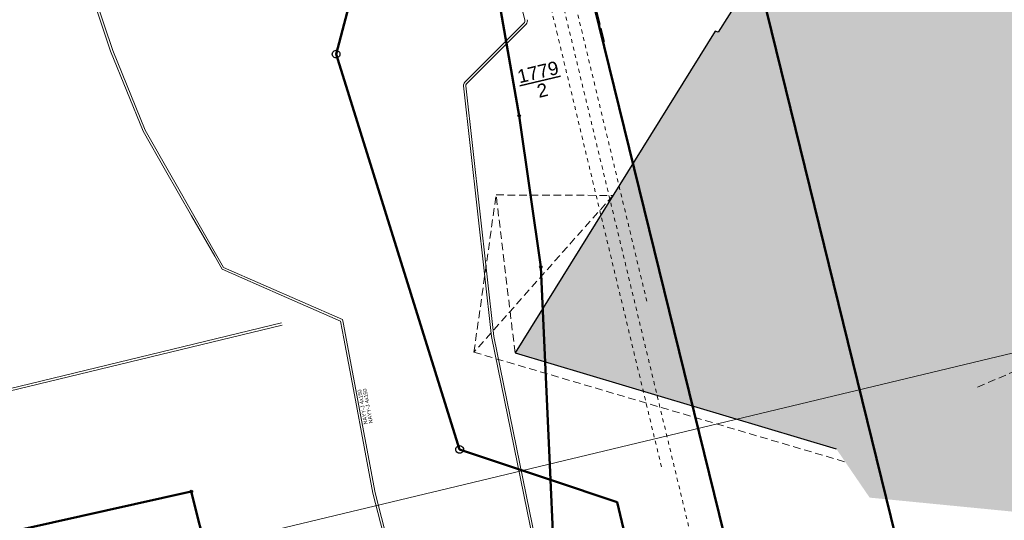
# Model space of a CAD drawing. Header units: metres. Extents: x 311004 to 311786, y 5688269 to 5688759.
# Tile 4 of 96: x 311188 to 311253, y 5688320 to 5688353. Entities that reach past the tile are written whole.
import ezdxf

# ---------------------------------------------------------------- set-up
doc = ezdxf.new("R2010")
doc.units = ezdxf.units.M
for name, pattern in [('1600.2028', [0]), ('2.10', [0.5, 0.25, -0.25]), ('2.195', [1.25, 1, -0.25]), ('2.513', [0.75, 0.5, -0.25]), ('2.7', [0]), ('2.8', [0])]:
    doc.linetypes.add(name, pattern=pattern)
doc.layers.get('0').update_dxf_attribs({"color": 1, "linetype": 'CONTINUOUS'})
for name, color, linetype in [('Dächer', 7, 'CONTINUOUS'), ('Fernwärme', 202, 'CONTINUOUS'), ('Flurstücke_Grenzpunkte', 51, 'CONTINUOUS'), ('Gebäude', 7, 'CONTINUOUS'), ('Plottbox', 193, 'CONTINUOUS'), ('Stromversorgung', 1, 'CONTINUOUS'), ('TWL', 5, 'CONTINUOUS')]:
    doc.layers.add(name, color=color, linetype=linetype)
doc.styles.add('Beschriftung Elektroleitung', font='Arial.ttf', dxfattribs={"width": 0.97})
doc.styles.add('K 10 700 - Flurstücksnummer', font='Arial.ttf')
doc.styles.add('K 10 700 - Schrägstrich als Bruchstrich interpretiert', font='Arial.ttf')

# ---------------------------------------------------------------- blocks, each defined once
blk = doc.blocks.new('Grenzpunkt mit Abmarkung')
at = {"color": 0, "lineweight": -2}
blk.add_lwpolyline([(0.433013, -0.25, -0.5773502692), (-0.433013, -0.25, -0.5773502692), (0, 0.5, -0.5773502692)], format="xyb", close=True, dxfattribs=at)
blk = doc.blocks.new('Grenzpunkt_ Abm. nach Quellenlage n. zu spezifizieren')
at = {"lineweight": -2}
blk.add_hatch(color=0, dxfattribs=at).paths.add_polyline_path([(0.165, 0), (0.159378, -0.042705), (0.142894, -0.0825), (0.116673, -0.116673), (0.0825, -0.142894), (0.042705, -0.159378), (0, -0.165), (-0.042705, -0.159378), (-0.0825, -0.142894), (-0.116673, -0.116673), (-0.142894, -0.0825), (-0.159378, -0.042705), (-0.165, 0), (-0.159378, 0.042705), (-0.142894, 0.0825), (-0.116673, 0.116673), (-0.0825, 0.142894), (-0.042705, 0.159378), (0, 0.165), (0.042705, 0.159378), (0.0825, 0.142894), (0.116673, 0.116673), (0.142894, 0.0825), (0.159378, 0.042705)], flags=0)
at = {"color": 0, "lineweight": -2}
blk.add_lwpolyline([(0.142894, -0.0825, -0.5773502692), (-0.142894, -0.0825, -0.5773502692), (0, 0.165, -0.5773502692)], format="xyb", close=True, dxfattribs=at)
blk = doc.blocks.new('O126')
at = {"layer": 'Flurstücke_Grenzpunkte', "color": 8, "linetype": '1600.2028', "lineweight": 50}
for points in [[(311213.236, 5688299.36), (311212.823, 5688300.865), (311210.444, 5688310.744), (311202.822, 5688308.995), (311199.504, 5688322.19), (311161.186, 5688313.62)], [(311161.186, 5688313.62), (311171.026, 5688273.373)]]:
    blk.add_lwpolyline(points, dxfattribs=at)
at = {"layer": 'Flurstücke_Grenzpunkte', "color": 7, "linetype": '1600.2028', "lineweight": 50}
blk.add_lwpolyline([(311171.026, 5688273.373), (311183.856, 5688279.214), (311194.455, 5688287.293), (311211.16, 5688298.014), (311213.236, 5688299.36)], dxfattribs=at)
at = {"layer": 'Flurstücke_Grenzpunkte', "color": 7, "lineweight": 35, "insert": (311176.915131, 5688315.598724), "char_height": 0.875, "attachment_point": 5, "rotation": 13.49997866, "line_spacing_factor": 0.84, "style": 'K 10 700 - Flurstücksnummer'}
blk.add_mtext('1517', dxfattribs=at)
blk = doc.blocks.new('O294')
at = {"layer": 'Flurstücke_Grenzpunkte', "color": 7, "linetype": '1600.2028', "lineweight": 50}
blk.add_lwpolyline([(311287.785, 5688356.437), (311284.673, 5688371.21), (311283.885, 5688370.971), (311277.239, 5688382.048), (311232.721, 5688371.374), (311246.763, 5688314.142), (311301.555, 5688326.515), (311298.871, 5688328.698), (311295.731, 5688337.735), (311296.209, 5688339.805), (311291.014, 5688340.982), (311288.293, 5688353.983, 1.009702)], format="xyb", close=True, dxfattribs=at)
blk = doc.blocks.new('O312')
at = {"layer": 'Flurstücke_Grenzpunkte', "color": 7, "linetype": '1600.2028', "lineweight": 50}
blk.add_lwpolyline([(311208.961, 5688350.783), (311217.035, 5688324.941), (311222.968, 5688322.95), (311222.343, 5688336.868), (311220.923, 5688346.758), (311216.951, 5688369.412), (311216.275, 5688373.29), (311214.843, 5688373.1)], close=True, dxfattribs=at)
at = {"layer": 'Flurstücke_Grenzpunkte', "color": 7, "lineweight": 35, "insert": (311214.786376, 5688355.737079), "char_height": 0.875, "attachment_point": 5, "rotation": 13.49997866, "line_spacing_factor": 0.84, "style": 'K 10 700 - Schrägstrich als Bruchstrich interpretiert'}
blk.add_mtext('\\S1516/2;', dxfattribs=at)
blk = doc.blocks.new('O429')
at = {"layer": 'Flurstücke_Grenzpunkte', "color": 7, "linetype": '1600.2028', "lineweight": 50}
blk.add_lwpolyline([(311222.968, 5688322.95), (311227.317, 5688321.49), (311229.849, 5688310.827), (311236.918, 5688308.745), (311220.93, 5688373.906), (311216.275, 5688373.29), (311216.951, 5688369.412), (311220.923, 5688346.758), (311222.343, 5688336.868)], close=True, dxfattribs=at)
at = {"layer": 'Flurstücke_Grenzpunkte', "color": 7, "lineweight": 35, "insert": (311222.29672, 5688349.015705), "char_height": 0.875, "attachment_point": 5, "rotation": 13.49997866, "line_spacing_factor": 0.84, "style": 'K 10 700 - Schrägstrich als Bruchstrich interpretiert'}
blk.add_mtext('\\S1779/2;', dxfattribs=at)
blk = doc.blocks.new('O546')
at = {"layer": 'Flurstücke_Grenzpunkte', "color": 7, "linetype": '1600.2028', "lineweight": 50}
blk.add_lwpolyline([(311220.93, 5688373.906), (311236.918, 5688308.745), (311247.273, 5688305.695), (311255.514, 5688307.374), (311258.352, 5688308.514), (311260.165, 5688306.021), (311301.056, 5688315.255), (311307.818, 5688316.782), (311306.803, 5688321.278), (311305.696, 5688323.146), (311301.555, 5688326.515), (311246.763, 5688314.142), (311232.721, 5688371.374), (311231.748, 5688375.338)], close=True, dxfattribs=at)
blk = doc.blocks.new('O807')
at = {"layer": 'Flurstücke_Grenzpunkte', "color": 7, "linetype": '1600.2028', "lineweight": 50}
blk.add_lwpolyline([(311223.425, 5688312.751), (311222.968, 5688322.95), (311217.035, 5688324.941), (311208.961, 5688350.783), (311214.843, 5688373.1), (311216.275, 5688373.29), (311210.614, 5688405.752)], dxfattribs=at)
at = {"layer": 'Flurstücke_Grenzpunkte', "color": 8, "linetype": '1600.2028', "lineweight": 50}
blk.add_lwpolyline([(311161.186, 5688313.62), (311199.504, 5688322.19), (311202.822, 5688308.995), (311210.444, 5688310.744), (311212.823, 5688300.865), (311216.579, 5688301.663), (311221.346, 5688305.082), (311223.118, 5688307.235), (311223.425, 5688312.751)], dxfattribs=at)

msp = doc.modelspace()

# ---------------------------------------------------------------- hatches: boundary and pattern name
at = {"layer": 'Gebäude', "lineweight": 25, "true_color": 0xa6a6a6}
msp.add_hatch(color=253, dxfattribs=at).paths.add_polyline_path([(311254.447, 5688320.749), (311243.818, 5688321.79), (311241.642, 5688324.978), (311220.655, 5688331.254), (311233.738, 5688352.29), (311233.932, 5688352.21), (311236.193, 5688355.82), (311248.169, 5688357.112), (311251.732, 5688368.193), (311249.128, 5688368.356), (311249.306, 5688369.755), (311254.26, 5688368.693), (311255.203, 5688373.167), (311261.763, 5688373.151), (311261.774, 5688375.851), (311279.893, 5688375.794), (311283.146, 5688370.799), (311284.641, 5688371.18), (311285.93, 5688365.275), (311287.785, 5688356.437, -1.028647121), (311288.293, 5688353.983), (311291.044007, 5688340.819005), (311296.173, 5688339.649), (311292.791, 5688324.979), (311284.09, 5688327.043), (311256.832, 5688315.242)], flags=0)

# ---------------------------------------------------------------- linework, layer by layer
at = {"layer": 'Dächer', "color": 7, "linetype": '2.513', "lineweight": 18}
for p, q in [((311217.971006, 5688331.298865), (311219.417999, 5688341.574872)), ((311227.056993, 5688341.545863), (311217.971006, 5688331.298865)), ((311219.417999, 5688341.574872), (311227.056993, 5688341.545863)), ((311220.655, 5688331.254), (311219.417999, 5688341.574872)), ((311250.870992, 5688329.007865), (311276.404007, 5688340.063867)), ((311217.971006, 5688331.298865), (311242.222991, 5688324.126009))]:
    msp.add_line(p, q, dxfattribs=at)
at = {"layer": 'Fernwärme', "color": 7, "linetype": '2.10', "lineweight": 13}
for p, q in [((311206.554, 5688425.646), (311234.576, 5688309.179)), ((311223.425, 5688352.053), (311215.979, 5688383.021)), ((311222.654, 5688362.104), (311225.814, 5688348.964)), ((311230.22, 5688323.796), (311223.425, 5688352.053)), ((311225.814, 5688348.964), (311229.282, 5688334.54))]:
    msp.add_line(p, q, dxfattribs=at)
at = {"layer": 'Gebäude', "color": 7, "linetype": '2.7', "lineweight": 25}
for p, q in [((311236.193, 5688355.82), (311233.932, 5688352.21)), ((311233.738, 5688352.29), (311220.655, 5688331.254)), ((311233.932, 5688352.21), (311233.738, 5688352.29)), ((311220.655, 5688331.254), (311241.642, 5688324.978))]:
    msp.add_line(p, q, dxfattribs=at)
at = {"layer": 'Plottbox', "color": 7, "linetype": 'Continuous', "lineweight": 18}
msp.add_lwpolyline([(311160.207663, 5688308.936479), (311357.355665, 5688356.267527), (311308.85739, 5688558.277378), (311111.709389, 5688510.94633)], close=True, dxfattribs=at)
at = {"layer": 'Stromversorgung', "color": 134, "linetype": '2.8', "lineweight": 13}
for p, q in [((311221.304, 5688352.997), (311216.649, 5688372.157)), ((311217.373, 5688348.944), (311221.264, 5688352.856)), ((311217.479, 5688348.84), (311221.371, 5688352.75)), ((311219.124, 5688332.313), (311217.287, 5688348.699)), ((311219.273, 5688332.332), (311217.435, 5688348.717)), ((311156.744, 5688321.431), (311205.399, 5688333.209)), ((311205.435, 5688333.063), (311156.76, 5688321.28)), ((311223.237, 5688312.069), (311219.124, 5688332.313)), ((311223.391, 5688312.064), (311219.273, 5688332.332))]:
    msp.add_line(p, q, dxfattribs=at)
at = {"layer": 'Stromversorgung', "color": 3, "linetype": '2.8', "lineweight": 13}
for p, q in [((311194.238, 5688350.973), (311193.048, 5688354.538)), ((311194.379, 5688351.025), (311193.196, 5688354.569)), ((311195.3, 5688348.361), (311194.238, 5688350.973)), ((311196.497, 5688345.814), (311194.379, 5688351.025)), ((311196.362, 5688345.749), (311195.3, 5688348.361)), ((311197.827, 5688343.181), (311196.362, 5688345.749)), ((311201.616, 5688336.842), (311196.497, 5688345.814)), ((311199.521, 5688340.211), (311197.827, 5688343.181)), ((311201.032, 5688337.564), (311199.521, 5688340.211)), ((311201.511, 5688336.724), (311201.032, 5688337.564)), ((311209.384, 5688333.434), (311201.616, 5688336.842)), ((311205.382, 5688335.027), (311201.511, 5688336.724)), ((311209.252, 5688333.328), (311205.382, 5688335.027)), ((311209.467, 5688332.189), (311209.252, 5688333.328)), ((311209.422, 5688333.237), (311209.384, 5688333.434)), ((311211.518, 5688322.109), (311209.422, 5688333.237)), ((311210.158, 5688328.52), (311209.467, 5688332.189)), ((311210.798, 5688325.119), (311210.158, 5688328.52)), ((311211.372, 5688322.076), (311210.798, 5688325.119)), ((311212.889, 5688316.187), (311211.372, 5688322.076)), ((311214.014, 5688312.403), (311211.518, 5688322.109))]:
    msp.add_line(p, q, dxfattribs=at)
at = {"layer": 'Stromversorgung', "color": 134, "linetype": '2.8', "lineweight": 13}
for centre, radius, start, end in [((311221.158064, 5688352.962227), 0.150022, 314.92160466, 13.40239317), ((311221.156802, 5688352.961286), 0.30087, 315.39215505, 13.78947376), ((311217.584106, 5688348.732304), 0.298967, 134.92001863, 186.39575297), ((311217.583709, 5688348.733173), 0.149586, 134.42642087, 186.20692391)]:
    msp.add_arc(centre, radius, start, end, dxfattribs=at)
at = {"layer": 'TWL', "color": 160, "linetype": '2.195', "lineweight": 25, "true_color": 0x3354ff}
msp.add_line((311220.285, 5688376.754), (311226.48, 5688351.596), dxfattribs=at)

# ---------------------------------------------------------------- block references
at = {"layer": 'Flurstücke_Grenzpunkte', "color": 7, "true_color": 0xffffff}
for name in ['O807', 'O294', 'O546', 'O429', 'O312', 'O126']:
    msp.add_blockref(name, (0, 0), dxfattribs=at)
at = {"layer": 'Flurstücke_Grenzpunkte', "color": 7, "xscale": 0.5, "yscale": 0.5}
for name, p in [('Grenzpunkt mit Abmarkung', (311208.961, 5688350.783)), ('Grenzpunkt_ Abm. nach Quellenlage n. zu spezifizieren', (311220.923, 5688346.758)), ('Grenzpunkt_ Abm. nach Quellenlage n. zu spezifizieren', (311222.343, 5688336.868)), ('Grenzpunkt mit Abmarkung', (311217.035, 5688324.941))]:
    msp.add_blockref(name, p, dxfattribs=at)
at = {"layer": 'Flurstücke_Grenzpunkte', "color": 8, "xscale": 0.5, "yscale": 0.5}
msp.add_blockref('Grenzpunkt_ Abm. nach Quellenlage n. zu spezifizieren', (311199.504, 5688322.19), dxfattribs=at)

# ---------------------------------------------------------------- texts
at = {"layer": 'Flurstücke_Grenzpunkte', "color": 7, "lineweight": 35, "insert": (311222.29672, 5688349.015705), "char_height": 0.875, "attachment_point": 5, "rotation": 13.49997866, "line_spacing_factor": 0.84, "style": 'K 10 700 - Schrägstrich als Bruchstrich interpretiert'}
msp.add_mtext('\\S1779/2;', dxfattribs=at)
at = {"layer": 'Stromversorgung', "color": 3, "lineweight": 25, "insert": (311210.568272, 5688327.69151), "char_height": 0.25, "attachment_point": 2, "rotation": 100.66690308, "line_spacing_factor": 0.84, "style": 'Beschriftung Elektroleitung'}
msp.add_mtext('NAYY-J 4x150\\PNAYY-J 4x150', dxfattribs=at)

doc.saveas('drawing.dxf')
